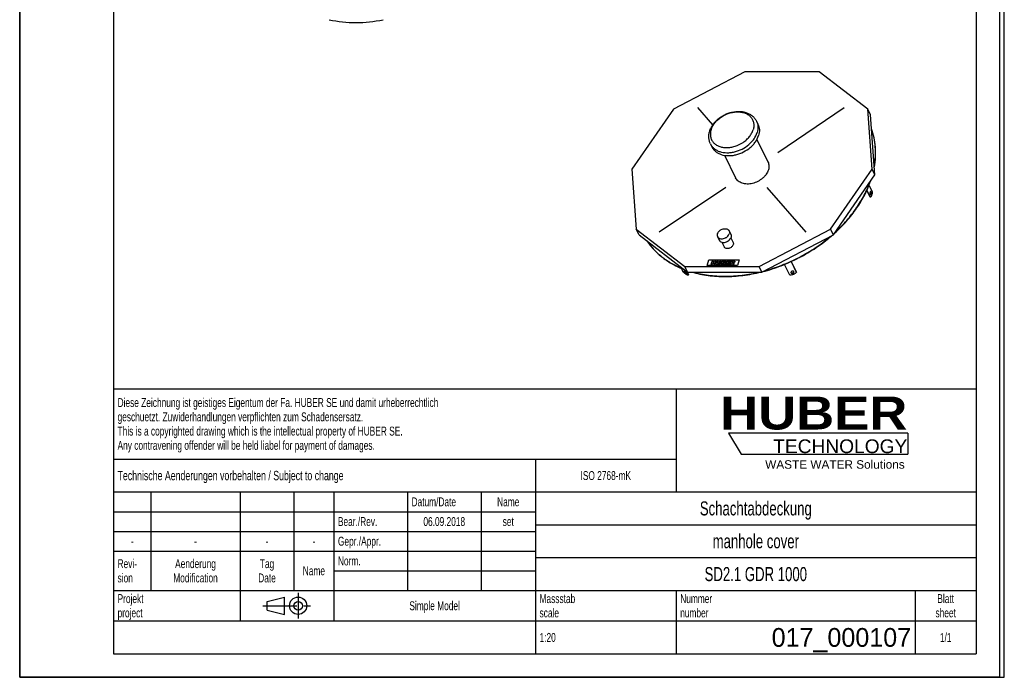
# Model space of a CAD drawing. Header units: millimetres. Extents: x 0 to 4200, y 0 to 5940.
# Tile 1 of 2: x 0 to 4200, y 0 to 2803. Entities that reach past the tile are written whole.
import ezdxf

# ---------------------------------------------------------------- set-up
doc = ezdxf.new("R2010")
doc.units = ezdxf.units.MM
doc.header["$LTSCALE"] = 387.2
doc.linetypes.add('CENTER', pattern=[0.6, 0.375, -0.075, 0.075, -0.075])
doc.layers.get('0').update_dxf_attribs({"linetype": 'CONTINUOUS'})
for name, color, linetype in [('_ACHSEN', 7, 'CONTINUOUS'), ('_KURVEN', 7, 'CONTINUOUS'), ('_ZEICHNUNGSELEM', 7, 'CONTINUOUS'), ('HUBER_Logo_BL0', 7, 'CONTINUOUS')]:
    doc.layers.add(name, color=color, linetype=linetype)
doc.styles.get("Standard").update_dxf_attribs({"font": 'txt', "width": 0.7})
doc.styles.add('TEXTSTYLE_2', font='ariblk.ttf')
doc.styles.add('TEXTSTYLE_3', font='arial.ttf')
doc.styles.add('TEXTSTYLE_5', font='txt')

# ---------------------------------------------------------------- blocks, each defined once
blk = doc.blocks.new('HUBER_LOGO_BL0', base_point=(3411.6, 1009.5))
at = {"layer": 'HUBER_Logo_BL0', "color": 5, "linetype": 'Continuous'}
for p, q in [((3788.5, 1040.5), (3023.5, 1040.5)), ((3023.5, 1040.5), (3077.5, 950.5)), ((3788.5, 1040.5), (3788.5, 950.5)), ((3077.5, 950.5), (3788.5, 950.5))]:
    blk.add_line(p, q, dxfattribs=at)
at = {"layer": 'HUBER_Logo_BL0', "color": 2, "linetype": 'Continuous', "attachment_point": 3, "line_spacing_factor": 0.78}
for s, insert, char_height, width, style in [('HUBER\\P\\Farial.ttf;\\H58.5;TECHNOLOGY ', (3786.3, 1196.7), 140.4, 775.343, 'TEXTSTYLE_2'), ('WASTE WATER Solutions', (3775.2, 925.3), 36, 594.067, 'TEXTSTYLE_3')]:
    blk.add_mtext(s, dxfattribs=dict(at, insert=insert, char_height=char_height, width=width, style=style))
blk = doc.blocks.new('PROJEKTIONSMETHODE_1_BL1', base_point=(1140, 305))
at = {"color": 2, "linetype": 'Continuous'}
for p, q in [((1055.7, 323.3), (1129, 341.7)), ((1129, 268.3), (1129, 341.7)), ((1055.7, 286.7), (1055.7, 323.3)), ((1055.7, 286.7), (1129, 268.3))]:
    blk.add_line(p, q, dxfattribs=at)
at = {"color": 2, "linetype": 'CENTER'}
for p, q in [((1187.7, 360), (1187.7, 250)), ((1037.3, 305), (1242.7, 305))]:
    blk.add_line(p, q, dxfattribs=at)
at = {"color": 2, "linetype": 'Continuous'}
for radius in [36.7, 18.3]:
    blk.add_circle((1187.7, 305), radius, dxfattribs=at)
blk = doc.blocks.new('*T5')
at = {"color": 3, "linetype": 'Continuous'}
for p, q in [((0, 0), (3680, 0)), ((0, 0), (0, -1130)), ((2400, 0), (2400, -440)), ((3680, 0), (3680, -1130)), ((0, -300), (2400, -300)), ((1800, -300), (1800, -1130)), ((0, -440), (3680, -440)), ((160, -440), (160, -860)), ((540, -440), (540, -990)), ((770, -440), (770, -860)), ((940, -440), (940, -990)), ((1254, -440), (1254, -860)), ((1568, -440), (1568, -860)), ((0, -524), (1800, -524)), ((1800, -580), (3680, -580)), ((0, -608), (1800, -608)), ((0, -692), (1800, -692)), ((1800, -720), (3680, -720)), ((940, -776), (1800, -776)), ((0, -860), (3680, -860)), ((2400, -860), (2400, -1130)), ((3420, -860), (3420, -1130)), ((0, -990), (3680, -990)), ((0, -1130), (3680, -1130))]:
    blk.add_line(p, q, dxfattribs=at)
at = {"layer": '_ZEICHNUNGSELEM', "color": 2, "linetype": 'Continuous', "line_spacing_factor": 0.96}
for s, insert, char_height, width, attachment_point in [('Diese Zeichnung ist geistiges Eigentum der Fa. HUBER SE und damit urheberrechtlich \\Pgeschuetzt. Zuwiderhandlungen verpflichten zum Schadensersatz.\\PThis is a copyrighted drawing which is the intellectual property of HUBER SE.\\PAny contravening offender will be held liabel for payment of damages.', (17.5, -39.8), 38, 4429.714, 1), ('Technische Aenderungen vorbehalten / Subject to change', (17.5, -350), 40, 3049.524, 1), ('ISO 2768-mK', (2100, -351), 38, 665.905, 2), ('Datum/Date', (1271.5, -463), 38, 584.476, 1), ('Name', (1684, -463), 38, 253.333, 2), ('Schachtabdeckung', (2740, -480), 60, 1360, 2), ('Bear./Rev.', (957.5, -547), 38, 544.667, 1), ('06.09.2018', (1411, -547), 38, 562.762, 2), ('set', (1684, -547), 38, 166.476, 2), ('Gepr./Appr.', (957.5, -631), 38, 598.952, 1), ('manhole cover', (2740, -620), 60, 1128.571, 2), ('-', (80, -631), 38, 68.762, 2), ('-', (350, -631), 38, 68.762, 2), ('-', (655, -631), 38, 68.762, 2), ('-', (855, -631), 38, 68.762, 2), ('Revi-\\Psion', (17.5, -726.6), 38, 276.857, 1), ('Aenderung\\PModification', (350, -726.6), 38, 591.714, 2), ('Tag\\PDate', (655, -726.6), 38, 220.762, 2), ('Norm. ', (957.5, -715), 38, 351.048, 1), ('Name', (855, -757), 38, 253.333, 2), ('SD2.1 GDR 1000', (2740, -760), 60, 1294.286, 2), ('Projekt\\Pproject', (17.5, -875.6), 38, 367.333, 1), ('Massstab\\Pscale', (1817.5, -875.6), 38, 448.762, 1), ('Nummer\\Pnumber', (2417.5, -875.6), 38, 372.762, 1), ('Blatt\\Psheet', (3550, -875.6), 38, 260.571, 2), ('Simple Model', (1370, -906), 38, 656.857, 2), ('1:20', (1817.5, -1041), 38, 204.476, 1), ('1/1', (3550, -1041), 38, 159.238, 2)]:
    blk.add_mtext(s, dxfattribs=dict(at, insert=insert, char_height=char_height, width=width, attachment_point=attachment_point))
at = {"layer": '_ZEICHNUNGSELEM', "color": 2, "linetype": 'Continuous', "insert": (3402.5, -1020), "char_height": 80, "width": 1266.667, "attachment_point": 3, "line_spacing_factor": 0.96, "style": 'TEXTSTYLE_5'}
blk.add_mtext('017_000107', dxfattribs=at)

msp = doc.modelspace()

# ---------------------------------------------------------------- linework, layer by layer
at = {"color": 7, "linetype": 'Continuous'}
for p, q in [((0, 0), (0, 5940)), ((0, 0), (0, 5940)), ((4200, 0), (4200, 5940)), ((4200, 0), (4200, 5940)), ((3093.52, 2580.64), (2788.45, 2422.36)), ((3410.15, 2580.64), (3093.52, 2580.64)), ((3617.4, 2422.36), (3410.15, 2580.64)), ((2788.45, 2422.36), (2611.47, 2166.26)), ((3629.29, 2398.11), (3617.4, 2422.36)), ((3636.1, 2166.26), (3617.4, 2422.36)), ((3648, 2142.01), (3629.29, 2398.11)), ((2611.47, 2166.26), (2630.17, 1910.15)), ((3459.12, 1910.15), (3636.1, 2166.26)), ((3471.01, 1885.91), (3648, 2142.01)), ((3648, 2142.01), (3636.1, 2166.26)), ((2642.07, 1885.91), (2630.17, 1910.15)), ((2630.17, 1910.15), (2837.42, 1751.88)), ((3154.05, 1751.88), (3459.12, 1910.15)), ((3471.01, 1885.91), (3459.12, 1910.15)), ((2642.07, 1885.91), (2849.31, 1727.63)), ((3165.94, 1727.63), (3471.01, 1885.91)), ((2849.31, 1727.63), (2837.42, 1751.88)), ((2837.42, 1751.88), (3154.05, 1751.88)), ((2849.31, 1727.63), (3165.94, 1727.63)), ((3165.94, 1727.63), (3154.05, 1751.88)), ((0, 0), (4200, 0)), ((0, 0), (4200, 0))]:
    msp.add_line(p, q, dxfattribs=at)
at = {"color": 3, "linetype": 'Continuous'}
for p, q in [((4180, 5900), (4180, 0)), ((0, 2970), (0, 0)), ((4180, 0), (0, 0))]:
    msp.add_line(p, q, dxfattribs=at)
at = {"color": 5, "linetype": 'Continuous'}
for p, q in [((400, 5800), (400, 100)), ((4080, 5800), (4080, 100)), ((400, 100), (4080, 100))]:
    msp.add_line(p, q, dxfattribs=at)
at = {"color": 7, "linetype": 'Continuous'}
msp.add_arc((1434.7, 3328.38), 537.5, 257.63202, 282.36798, dxfattribs=at)
for points, knots in [([(3645.59, 2175.46), (3648.13, 2189.53), (3651.51, 2217.58), (3651.27, 2259.44), (3645.61, 2299.96), (3638.22, 2325.94), (3633.67, 2338.49)], [0, 0, 0, 0, 0.2594834, 0.5115449, 0.7577425, 1, 1, 1, 1]), ([(3645.35, 2178.76), (3647.74, 2192.5), (3650.92, 2219.88), (3650.61, 2260.72), (3645.15, 2300.28), (3638.06, 2325.68), (3633.69, 2337.97)], [0, 0, 0, 0, 0.259248, 0.5112806, 0.7575877, 1, 1, 1, 1]), ([(3476.28, 1893.5), (3494.07, 1909.59), (3519.31, 1935), (3549.57, 1971.27), (3576.63, 2007.93), (3605.28, 2055.25), (3622.76, 2095.43), (3629.77, 2115.59)], [0, 0, 0, 0, 0.2640141, 0.3929804, 0.5196139, 0.7651587, 1, 1, 1, 1]), ([(3479.63, 1898.35), (3496.61, 1913.97), (3520.73, 1938.55), (3549.74, 1973.55), (3575.77, 2008.89), (3603.49, 2054.46), (3620.64, 2093.1), (3627.62, 2112.49)], [0, 0, 0, 0, 0.263542, 0.3923552, 0.5189153, 0.764606, 1, 1, 1, 1]), ([(2675.4, 1860.42), (2684.43, 1846.9), (2705.13, 1821.07), (2742.66, 1787.54), (2786.3, 1759.39), (2818.36, 1744.79), (2835.08, 1738.46)], [0, 0, 0, 0, 0.2391756, 0.4839955, 0.7369959, 1, 1, 1, 1]), ([(2675.88, 1860.04), (2684.83, 1846.84), (2705.25, 1821.63), (2742.08, 1788.83), (2784.79, 1761.19), (2816.11, 1746.76), (2832.45, 1740.47)], [0, 0, 0, 0, 0.2393521, 0.4842945, 0.7372576, 1, 1, 1, 1]), ([(3169.15, 1729.28), (3196.02, 1736.15), (3249.23, 1753.14), (3325.67, 1787.49), (3397.61, 1830.1), (3441.91, 1863.7), (3462.81, 1881.63)], [0, 0, 0, 0, 0.2494004, 0.501149, 0.7523139, 1, 1, 1, 1]), ([(3174.62, 1732.11), (3200.44, 1738.95), (3251.55, 1755.64), (3325.05, 1788.86), (3394.39, 1829.74), (3437.25, 1861.81), (3457.54, 1878.91)], [0, 0, 0, 0, 0.249479, 0.5011101, 0.752178, 1, 1, 1, 1]), ([(2867.7, 1727.61), (2890.08, 1721.14), (2937.01, 1711.51), (2997.37, 1707.73), (3047.18, 1709.34), (3098.57, 1714.2), (3137.02, 1721.37), (3162.46, 1727.61)], [0, 0, 0, 0, 0.2346508, 0.4804244, 0.6072053, 0.7362582, 1, 1, 1, 1]), ([(2871.42, 1727.62), (2893.18, 1721.57), (2938.69, 1712.57), (2997.12, 1709.02), (3045.3, 1710.53), (3094.96, 1715.07), (3132.15, 1721.79), (3156.76, 1727.62)], [0, 0, 0, 0, 0.2351584, 0.4810487, 0.6077541, 0.7366639, 1, 1, 1, 1])]:
    msp.add_open_spline(points, degree=3, knots=knots, dxfattribs=at)
at = {"layer": '_ACHSEN', "color": 7, "linetype": 'Continuous'}
for p, q in [((3143.16, 2370.23), (3149.26, 2357.8)), ((2946.55, 2273.75), (2952.65, 2261.32)), ((3144.82, 2293.06), (3191.94, 2197.04)), ((3006.57, 2225.22), (3053.69, 2129.2)), ((3627.12, 2046.32), (3613.18, 2074.74)), ((3628.97, 2046.32), (3614.08, 2076.66)), ((3622.84, 2097.1), (3636.23, 2069.82)), ((3628.97, 2046.32), (3627.12, 2046.32)), ((3026.11, 1903.04), (3033.73, 1887.5)), ((2976.73, 1878.81), (2984.36, 1863.27)), ((2995.57, 1854.71), (3005.26, 1834.97)), ((3033.64, 1873.39), (3043.33, 1853.65)), ((3290.53, 1772.17), (3312.97, 1726.45)), ((3290.67, 1772.23), (3312.47, 1727.81)), ((2830.81, 1726.45), (2822.43, 1743.52)), ((2842.04, 1733.19), (2851.11, 1714.7)), ((2845.25, 1730.74), (2852.45, 1716.06)), ((3285.41, 1714.7), (3263.02, 1760.32)), ((3290.04, 1724.54), (3290.17, 1724.25)), ((3302.23, 1729.05), (3302.11, 1729.34)), ((3312.97, 1726.45), (3312.47, 1727.81)), ((2851.11, 1714.7), (2852.45, 1716.06))]:
    msp.add_line(p, q, dxfattribs=at)
for points, knots in [([(2943.25, 2328.46), (2944.73, 2333.27), (2948.59, 2342.79), (2956.59, 2356.19), (2966.64, 2368.67), (2982.53, 2383.85), (3001.35, 2396.13), (3021.91, 2404.91), (3043.03, 2411.1), (3064.75, 2413.38), (3085.74, 2411.16), (3100.48, 2407.28), (3114.03, 2401.17), (3126.01, 2392.87), (3136, 2382.54), (3141.08, 2374.46), (3143.16, 2370.23)], [0, 0, 0, 0, 0.0602801, 0.1223081, 0.1860869, 0.2514105, 0.3847583, 0.451897, 0.5184659, 0.6476064, 0.7098177, 0.7702712, 0.829149, 0.8867863, 0.9435959, 1, 1, 1, 1]), ([(3149.26, 2357.8), (3150.99, 2354.26), (3153.76, 2346.73), (3155.55, 2334.67), (3154.98, 2322.08), (3153.1, 2313.72), (3151.81, 2309.56)], [0, 0, 0, 0, 0.2390843, 0.4829162, 0.7355749, 1, 1, 1, 1]), ([(2946.55, 2273.75), (2944.53, 2277.87), (2941.31, 2286.59), (2939.2, 2300.42), (2939.77, 2314.59), (2941.83, 2323.89), (2943.25, 2328.46)], [0, 0, 0, 0, 0.2457505, 0.4931759, 0.7440195, 1, 1, 1, 1]), ([(2952.65, 2261.32), (2954.5, 2257.55), (2959.11, 2250.33), (2968.32, 2241.1), (2979.62, 2233.65), (2997.45, 2226.15), (3017.82, 2223.17), (3038.96, 2224.29), (3061.19, 2228.31), (3088.22, 2238.41), (3112.28, 2254.26), (3128.51, 2269.8), (3141.67, 2286.09), (3148.86, 2300.02), (3151.81, 2309.56)], [0, 0, 0, 0, 0.0507461, 0.1026298, 0.156609, 0.2133398, 0.3356261, 0.4012078, 0.4690088, 0.6081778, 0.7469379, 0.8142557, 0.8792088, 1, 1, 1, 1]), ([(3191.94, 2197.04), (3193.16, 2194.56), (3195.11, 2189.26), (3196.37, 2180.78), (3195.97, 2171.92), (3194.64, 2166.05), (3193.74, 2163.12)], [0, 0, 0, 0, 0.2390843, 0.4829162, 0.7355749, 1, 1, 1, 1]), ([(3193.74, 2163.12), (3191.66, 2156.41), (3186.61, 2146.62), (3177.35, 2135.16), (3165.94, 2124.24), (3149.02, 2113.09), (3130.02, 2105.99), (3114.38, 2103.17), (3099.52, 2102.38), (3085.19, 2104.47), (3072.65, 2109.75), (3064.71, 2114.99), (3058.23, 2121.47), (3054.99, 2126.55), (3053.69, 2129.2)], [0, 0, 0, 0, 0.1207912, 0.1857443, 0.2530621, 0.3918222, 0.5309912, 0.5987922, 0.6643739, 0.7866602, 0.843391, 0.8973702, 0.949254, 1, 1, 1, 1]), ([(3629.55, 2070.79), (3629.41, 2070.79), (3629.13, 2070.73), (3628.74, 2070.48), (3628.38, 2070.09), (3627.91, 2069.34), (3627.45, 2068.1), (3627.11, 2066.38), (3626.98, 2064.45), (3627.07, 2062.52), (3627.38, 2060.75), (3627.74, 2059.66), (3627.97, 2059.19)], [0, 0, 0, 0, 0.0313934, 0.066536, 0.1078921, 0.1565391, 0.2753624, 0.4178848, 0.5738379, 0.7308845, 0.8765311, 1, 1, 1, 1]), ([(3627.97, 2059.19), (3628.08, 2058.99), (3628.29, 2058.61), (3628.67, 2058.15), (3629.09, 2057.86), (3629.4, 2057.79), (3629.55, 2057.79)], [0, 0, 0, 0, 0.3159474, 0.5820841, 0.8045574, 1, 1, 1, 1]), ([(3628.62, 2058.23), (3628.86, 2058.47), (3629.28, 2059.11), (3629.93, 2060.8), (3630.31, 2063.39), (3630.21, 2066.07), (3629.79, 2068.09), (3629.47, 2068.99), (3629.28, 2069.38)], [0, 0, 0, 0, 0.0866658, 0.1963558, 0.4667665, 0.7560815, 0.8873263, 1, 1, 1, 1]), ([(3629.28, 2069.38), (3629.23, 2069.47), (3629.05, 2069.82), (3628.82, 2070.14), (3628.63, 2070.34)], [0, 0, 0, 0, 0.2785613, 1, 1, 1, 1]), ([(3636.23, 2069.82), (3636.2, 2067.19), (3635.84, 2062.18), (3634.62, 2056.22), (3633.15, 2052.12), (3631.94, 2049.65), (3630.58, 2047.7), (3629.51, 2046.69), (3628.97, 2046.32)], [0, 0, 0, 0, 0.312244, 0.5953876, 0.7190434, 0.8279917, 0.9213976, 1, 1, 1, 1]), ([(3631.12, 2069.38), (3631.02, 2069.59), (3630.8, 2069.96), (3630.42, 2070.42), (3630, 2070.71), (3629.69, 2070.79), (3629.55, 2070.79)], [0, 0, 0, 0, 0.3159474, 0.5820841, 0.8045574, 1, 1, 1, 1]), ([(3629.55, 2057.79), (3629.68, 2057.79), (3629.96, 2057.85), (3630.35, 2058.1), (3630.71, 2058.49), (3631.18, 2059.23), (3631.64, 2060.47), (3631.98, 2062.2), (3632.11, 2064.12), (3632.02, 2066.05), (3631.71, 2067.83), (3631.35, 2068.91), (3631.12, 2069.38)], [0, 0, 0, 0, 0.0313934, 0.066536, 0.1078921, 0.1565391, 0.2753624, 0.4178848, 0.5738379, 0.7308845, 0.8765311, 1, 1, 1, 1]), ([(2976.09, 1890.93), (2975.46, 1888.89), (2974.99, 1885.7), (2975.6, 1881.59), (2976.29, 1879.7), (2976.73, 1878.81)], [0, 0, 0, 0, 0.5161113, 0.7604342, 1, 1, 1, 1]), ([(2976.09, 1890.93), (2976.83, 1893.33), (2979.28, 1898.08), (2983.89, 1903.01), (2988.4, 1906.39), (2993.4, 1909.3), (3000.12, 1911.81), (3008.34, 1912.83), (3015.96, 1911.73), (3021.34, 1908.95), (3024.48, 1905.8), (3025.64, 1903.99), (3026.11, 1903.04)], [0, 0, 0, 0, 0.120885, 0.2529841, 0.3220667, 0.3920884, 0.5313656, 0.6645841, 0.7869655, 0.8972904, 0.9492145, 1, 1, 1, 1]), ([(2976.73, 1878.81), (2977.19, 1877.87), (2978.35, 1876.05), (2981.49, 1872.9), (2986.88, 1870.13), (2994.5, 1869.03), (3002.71, 1870.05), (3009.43, 1872.56), (3014.43, 1875.47), (3018.94, 1878.85), (3023.55, 1883.78), (3026.01, 1888.53), (3026.75, 1890.93)], [0, 0, 0, 0, 0.0507855, 0.1027096, 0.2130345, 0.3354159, 0.4686344, 0.6079116, 0.6779333, 0.7470159, 0.879115, 1, 1, 1, 1]), ([(3026.11, 1903.04), (3026.54, 1902.16), (3027.24, 1900.26), (3027.85, 1896.16), (3027.38, 1892.97), (3026.75, 1890.93)], [0, 0, 0, 0, 0.2395658, 0.4838887, 1, 1, 1, 1]), ([(2984.36, 1863.27), (2984.82, 1862.33), (2985.98, 1860.51), (2989.12, 1857.36), (2994.51, 1854.59), (3002.12, 1853.49), (3010.34, 1854.51), (3017.06, 1857.02), (3022.06, 1859.93), (3026.57, 1863.31), (3031.18, 1868.24), (3033.63, 1872.99), (3034.37, 1875.39)], [0, 0, 0, 0, 0.0507855, 0.1027096, 0.2130345, 0.3354159, 0.4686344, 0.6079116, 0.6779333, 0.7470159, 0.879115, 1, 1, 1, 1]), ([(3033.73, 1887.5), (3034.17, 1886.62), (3034.86, 1884.72), (3035.47, 1880.62), (3035, 1877.42), (3034.37, 1875.39)], [0, 0, 0, 0, 0.2395658, 0.4838887, 1, 1, 1, 1]), ([(3043.33, 1853.65), (3044, 1852.27), (3044.79, 1849.09), (3044.31, 1845.88), (3043.82, 1844.31)], [0, 0, 0, 0, 0.4826062, 1, 1, 1, 1]), ([(3043.82, 1844.31), (3042.64, 1840.48), (3038.6, 1835.19), (3031.52, 1830.54), (3025.29, 1828.21), (3018.96, 1827.43), (3013.09, 1828.28), (3008.94, 1830.41), (3006.51, 1832.84), (3005.62, 1834.24), (3005.26, 1834.97)], [0, 0, 0, 0, 0.2511899, 0.3904354, 0.5300913, 0.6636721, 0.7863862, 0.8970111, 0.9490764, 1, 1, 1, 1]), ([(2851.11, 1714.7), (2850.57, 1714.61), (2849.31, 1714.65), (2847.28, 1715.16), (2844.95, 1716.12), (2841.29, 1718.06), (2836.43, 1721.44), (2832.7, 1724.66), (2830.81, 1726.45)], [0, 0, 0, 0, 0.0686763, 0.1553593, 0.2607898, 0.3838824, 0.6735486, 1, 1, 1, 1]), ([(2833.29, 1731.36), (2833.2, 1731.27), (2833.08, 1731.02), (2833.08, 1730.54), (2833.23, 1729.96), (2833.41, 1729.56), (2833.51, 1729.34)], [0, 0, 0, 0, 0.1693051, 0.3817417, 0.6574062, 1, 1, 1, 1]), ([(2842.31, 1724.25), (2842.08, 1724.71), (2841.49, 1725.67), (2840.38, 1727.06), (2839.07, 1728.44), (2837.65, 1729.68), (2836.27, 1730.66), (2835.17, 1731.26), (2834.4, 1731.51), (2833.94, 1731.58), (2833.56, 1731.55), (2833.36, 1731.43), (2833.29, 1731.36)], [0, 0, 0, 0, 0.1275796, 0.2782365, 0.4399374, 0.5992869, 0.7431708, 0.8604521, 0.906821, 0.9446286, 0.974777, 1, 1, 1, 1]), ([(2833.51, 1729.34), (2833.74, 1728.88), (2834.33, 1727.92), (2835.44, 1726.52), (2836.75, 1725.15), (2838.17, 1723.91), (2839.55, 1722.92), (2840.65, 1722.33), (2841.42, 1722.07), (2841.88, 1722), (2842.26, 1722.04), (2842.46, 1722.15), (2842.53, 1722.22)], [0, 0, 0, 0, 0.1275796, 0.2782365, 0.4399374, 0.5992869, 0.7431708, 0.8604521, 0.906821, 0.9446286, 0.974777, 1, 1, 1, 1]), ([(2834.54, 1731.46), (2834.56, 1731.4), (2834.65, 1731.14), (2834.76, 1730.89), (2834.85, 1730.69)], [0, 0, 0, 0, 0.2290231, 1, 1, 1, 1]), ([(2834.85, 1730.69), (2835.23, 1729.92), (2836.32, 1728.37), (2838.27, 1726.28), (2840.14, 1724.75), (2841.62, 1723.87), (2842.3, 1723.57), (2842.62, 1723.48)], [0, 0, 0, 0, 0.238784, 0.5228118, 0.7943261, 0.908072, 1, 1, 1, 1]), ([(2842.53, 1722.22), (2842.62, 1722.31), (2842.74, 1722.57), (2842.74, 1723.05), (2842.59, 1723.62), (2842.42, 1724.03), (2842.31, 1724.25)], [0, 0, 0, 0, 0.1693051, 0.3817417, 0.6574062, 1, 1, 1, 1]), ([(3312.97, 1726.45), (3311.42, 1724.53), (3307.63, 1721.02), (3300.8, 1717.19), (3293.23, 1714.9), (3287.96, 1714.54), (3285.41, 1714.7)], [0, 0, 0, 0, 0.2392544, 0.494328, 0.7524341, 1, 1, 1, 1]), ([(3302.11, 1729.34), (3301.85, 1729.87), (3300.94, 1730.84), (3298.99, 1731.57), (3296.69, 1731.62), (3294.33, 1731.02), (3292.22, 1729.85), (3290.63, 1728.25), (3289.76, 1726.39), (3289.84, 1725.08), (3290.04, 1724.54)], [0, 0, 0, 0, 0.1044746, 0.2236769, 0.3591839, 0.5042484, 0.648295, 0.7811267, 0.8971895, 1, 1, 1, 1]), ([(3289.87, 1725.25), (3290.18, 1724.79), (3291.1, 1723.97), (3292.93, 1723.37), (3295.05, 1723.33), (3297.22, 1723.85), (3299.21, 1724.87), (3300.8, 1726.27), (3301.8, 1727.92), (3301.97, 1729.14), (3301.9, 1729.69)], [0, 0, 0, 0, 0.1048756, 0.2239488, 0.3575446, 0.4998831, 0.6422461, 0.7759077, 0.8950641, 1, 1, 1, 1]), ([(3290.17, 1724.25), (3290.43, 1723.71), (3291.34, 1722.74), (3293.29, 1722.02), (3295.59, 1721.96), (3297.94, 1722.56), (3300.06, 1723.74), (3301.65, 1725.34), (3302.51, 1727.19), (3302.44, 1728.5), (3302.23, 1729.05)], [0, 0, 0, 0, 0.1044746, 0.2236769, 0.3591839, 0.5042484, 0.648295, 0.7811267, 0.8971895, 1, 1, 1, 1])]:
    msp.add_open_spline(points, degree=3, knots=knots, dxfattribs=at)
at = {"layer": '_ACHSEN', "color": 9, "linetype": 'Continuous'}
for points, knots in [([(2949.23, 2334.19), (2950.82, 2339.33), (2955.26, 2349.61), (2964.87, 2363.9), (2977.27, 2377.03), (2996.96, 2392.42), (3019.93, 2403.54), (3044.19, 2409.38), (3062.13, 2410.91), (3079.21, 2409.53), (3094.83, 2405.26), (3108.37, 2398.23), (3117.56, 2390.14), (3123.23, 2382.65), (3127.78, 2374.59), (3131.36, 2363.31), (3131.96, 2348.74), (3130.01, 2339.01), (3128.52, 2334.19)], [0, 0, 0, 0, 0.0611153, 0.1260923, 0.1944209, 0.2651842, 0.4087993, 0.479401, 0.547479, 0.6121449, 0.6729294, 0.7299203, 0.7838584, 0.8101493, 0.8362307, 0.8885605, 0.94271, 1, 1, 1, 1]), ([(3143.16, 2370.23), (3144.89, 2366.69), (3147.66, 2359.16), (3149.45, 2347.1), (3148.88, 2334.51), (3147, 2326.15), (3145.71, 2321.99)], [0, 0, 0, 0, 0.2390843, 0.4829162, 0.7355749, 1, 1, 1, 1]), ([(2949.23, 2334.19), (2947.73, 2329.36), (2945.78, 2319.64), (2946.38, 2305.07), (2949.96, 2293.78), (2954.51, 2285.72), (2960.18, 2278.23), (2969.37, 2270.14), (2982.91, 2263.11), (2998.53, 2258.84), (3015.61, 2257.46), (3033.55, 2258.99), (3057.81, 2264.84), (3080.78, 2275.95), (3100.47, 2291.34), (3112.87, 2304.48), (3122.48, 2318.76), (3126.93, 2329.04), (3128.52, 2334.19)], [0, 0, 0, 0, 0.05729, 0.1114395, 0.1637693, 0.1898507, 0.2161416, 0.2700797, 0.3270706, 0.3878551, 0.452521, 0.520599, 0.5912007, 0.7348158, 0.8055791, 0.8739077, 0.9388847, 1, 1, 1, 1]), ([(2946.55, 2273.75), (2948.4, 2269.98), (2953.01, 2262.76), (2962.22, 2253.54), (2973.52, 2246.09), (2991.35, 2238.58), (3011.72, 2235.6), (3032.86, 2236.73), (3055.09, 2240.74), (3082.12, 2250.84), (3106.18, 2266.69), (3122.41, 2282.23), (3135.57, 2298.52), (3142.76, 2312.45), (3145.71, 2321.99)], [0, 0, 0, 0, 0.0507461, 0.1026298, 0.156609, 0.2133398, 0.3356261, 0.4012078, 0.4690088, 0.6081778, 0.7469379, 0.8142557, 0.8792088, 1, 1, 1, 1])]:
    msp.add_open_spline(points, degree=3, knots=knots, dxfattribs=at)
at = {"layer": '_KURVEN', "color": 4, "linetype": 'Continuous'}
for p, q in [((2956.34, 2355.18), (2892.48, 2428.85)), ((3233.85, 2237.9), (3517.39, 2428.85)), ((3011.79, 2088.35), (2728.24, 1897.39)), ((3187.63, 2088.35), (3353.16, 1897.39)), ((2932.47, 1755.79), (2939.73, 1779.29)), ((2939.73, 1779.29), (3068.68, 1779.29)), ((2953.17, 1775.38), (2948.33, 1759.71)), ((2958.86, 1775.38), (2953.17, 1775.38)), ((2954.02, 1759.71), (2955.98, 1766.05)), ((2955.98, 1766.05), (2962.2, 1766.05)), ((2957.17, 1769.89), (2958.86, 1775.38)), ((2963.39, 1769.89), (2957.17, 1769.89)), ((2962.2, 1766.05), (2960.24, 1759.71)), ((2965.08, 1775.38), (2963.39, 1769.89)), ((2970.8, 1775.38), (2965.08, 1775.38)), ((2965.96, 1759.71), (2970.8, 1775.38)), ((2974.6, 1775.38), (2971.71, 1766.04)), ((2980.28, 1775.38), (2974.6, 1775.38)), ((2977.32, 1765.81), (2980.28, 1775.38)), ((2986.57, 1775.38), (2983.61, 1765.81)), ((2992.25, 1775.38), (2986.57, 1775.38)), ((2989.36, 1766.04), (2992.25, 1775.38)), ((2996.03, 1775.38), (2991.19, 1759.71)), ((3006.69, 1775.38), (2996.03, 1775.38)), ((2997.97, 1763.08), (2998.95, 1766.25)), ((2998.95, 1766.25), (3001.84, 1766.25)), ((2999.88, 1769.23), (3000.79, 1772.2)), ((3002.35, 1769.23), (2999.88, 1769.23)), ((3000.79, 1772.2), (3003.31, 1772.2)), ((3016.02, 1775.38), (3011.18, 1759.71)), ((3031.28, 1775.38), (3016.02, 1775.38)), ((3017.98, 1763.26), (3018.94, 1766.35)), ((3018.94, 1766.35), (3027.8, 1766.35)), ((3019.93, 1769.54), (3020.7, 1772.03)), ((3028.78, 1769.54), (3019.93, 1769.54)), ((3020.7, 1772.03), (3030.25, 1772.03)), ((3027.8, 1766.35), (3028.78, 1769.54)), ((3034.7, 1775.38), (3029.86, 1759.71)), ((3030.25, 1772.03), (3031.28, 1775.38)), ((3044.18, 1775.38), (3034.7, 1775.38)), ((3035.57, 1759.71), (3037.54, 1766.07)), ((3037.54, 1766.07), (3038.04, 1766.07)), ((3038.45, 1769.03), (3039.44, 1772.21)), ((3040.85, 1769.03), (3038.45, 1769.03)), ((3039.44, 1772.21), (3041.94, 1772.21)), ((3039.98, 1764.5), (3041.54, 1759.71)), ((3047.98, 1759.71), (3046.61, 1764.24)), ((3068.68, 1779.29), (3061.42, 1755.79)), ((3061.42, 1755.79), (2932.47, 1755.79)), ((2948.33, 1759.71), (2954.02, 1759.71)), ((2960.24, 1759.71), (2965.96, 1759.71)), ((2991.19, 1759.71), (3001.02, 1759.71)), ((3000.88, 1763.08), (2997.97, 1763.08)), ((3011.18, 1759.71), (3026.71, 1759.71)), ((3027.81, 1763.26), (3017.98, 1763.26)), ((3026.71, 1759.71), (3027.81, 1763.26)), ((3029.86, 1759.71), (3035.57, 1759.71)), ((3041.54, 1759.71), (3047.98, 1759.71))]:
    msp.add_line(p, q, dxfattribs=at)
for points in [[(2971.42, 1763.38), (2971.38, 1764.39), (2971.47, 1765.27), (2971.71, 1766.04)], [(2977.32, 1765.81), (2977.06, 1764.96), (2977.13, 1764.29), (2977.53, 1763.81)], [(2982.15, 1763.8), (2982.85, 1764.27), (2983.35, 1764.95), (2983.61, 1765.81)], [(2989.36, 1766.04), (2989.08, 1765.11), (2988.63, 1764.24), (2988.04, 1763.42)], [(3003.8, 1765.82), (3003.48, 1766.1), (3002.84, 1766.25), (3001.84, 1766.25)], [(3002.35, 1769.23), (3003.23, 1769.23), (3003.89, 1769.36), (3004.32, 1769.62)], [(3003.09, 1763.51), (3003.58, 1763.81), (3003.9, 1764.21), (3004.06, 1764.71)], [(3005, 1771.82), (3004.73, 1772.07), (3004.16, 1772.2), (3003.31, 1772.2)], [(3004.06, 1764.71), (3004.2, 1765.17), (3004.11, 1765.54), (3003.8, 1765.82)], [(3004.32, 1769.62), (3004.75, 1769.87), (3005.04, 1770.26), (3005.2, 1770.75)], [(3005.2, 1770.75), (3005.33, 1771.2), (3005.27, 1771.56), (3005, 1771.82)], [(3006.69, 1775.38), (3008.46, 1775.38), (3009.7, 1775), (3010.43, 1774.25)], [(3009.25, 1769.09), (3008.65, 1768.64), (3007.88, 1768.3), (3006.94, 1768.04)], [(3006.94, 1768.04), (3008.17, 1767.77), (3008.99, 1767.31), (3009.42, 1766.64)], [(3009.59, 1764.17), (3009.34, 1763.35), (3008.89, 1762.62), (3008.25, 1761.98)], [(3011, 1771.47), (3010.71, 1770.55), (3010.13, 1769.75), (3009.25, 1769.09)], [(3009.42, 1766.64), (3009.84, 1765.98), (3009.9, 1765.16), (3009.59, 1764.17)], [(3010.43, 1774.25), (3011.15, 1773.51), (3011.34, 1772.58), (3011, 1771.47)], [(3039.31, 1765.7), (3038.98, 1765.94), (3038.56, 1766.07), (3038.04, 1766.07)], [(3039.98, 1764.5), (3039.78, 1765.11), (3039.57, 1765.51), (3039.31, 1765.7)], [(3040.85, 1769.03), (3041.1, 1769.03), (3041.63, 1769.09), (3042.43, 1769.23)], [(3043.93, 1771.8), (3043.64, 1772.07), (3042.97, 1772.21), (3041.94, 1772.21)], [(3042.43, 1769.23), (3042.82, 1769.31), (3043.17, 1769.47), (3043.5, 1769.73)], [(3043.5, 1769.73), (3043.81, 1769.99), (3044.04, 1770.3), (3044.14, 1770.64)], [(3044.14, 1770.64), (3044.3, 1771.14), (3044.23, 1771.53), (3043.93, 1771.8)], [(3046.35, 1767.24), (3045.79, 1766.99), (3045.06, 1766.78), (3044.16, 1766.62)], [(3044.16, 1766.62), (3044.77, 1766.42), (3045.21, 1766.23), (3045.46, 1766.04)], [(3044.18, 1775.38), (3045.94, 1775.38), (3047.25, 1775.25), (3048.1, 1774.99)], [(3045.46, 1766.04), (3045.63, 1765.91), (3045.85, 1765.64), (3046.12, 1765.21)], [(3046.12, 1765.21), (3046.38, 1764.8), (3046.55, 1764.48), (3046.61, 1764.24)], [(3048.62, 1768.77), (3047.99, 1768.14), (3047.23, 1767.63), (3046.35, 1767.24)], [(3048.1, 1774.99), (3048.95, 1774.73), (3049.54, 1774.25), (3049.9, 1773.56)], [(3049.98, 1771.03), (3049.71, 1770.15), (3049.25, 1769.4), (3048.62, 1768.77)], [(3049.9, 1773.56), (3050.26, 1772.86), (3050.28, 1772.02), (3049.98, 1771.03)], [(2972.07, 1761.58), (2971.66, 1762.17), (2971.44, 1762.77), (2971.42, 1763.38)], [(2973.61, 1760.23), (2972.99, 1760.55), (2972.48, 1761), (2972.07, 1761.58)], [(2976.07, 1759.6), (2975.04, 1759.71), (2974.21, 1759.91), (2973.61, 1760.23)], [(2978.96, 1759.44), (2978.05, 1759.44), (2977.09, 1759.5), (2976.07, 1759.6)], [(2977.53, 1763.81), (2977.94, 1763.33), (2978.64, 1763.1), (2979.63, 1763.1)], [(2983.1, 1759.96), (2981.89, 1759.62), (2980.5, 1759.44), (2978.96, 1759.44)], [(2979.63, 1763.1), (2980.61, 1763.1), (2981.45, 1763.33), (2982.15, 1763.8)], [(2985.78, 1761.26), (2984.86, 1760.64), (2983.97, 1760.21), (2983.1, 1759.96)], [(2988.04, 1763.42), (2987.45, 1762.59), (2986.7, 1761.88), (2985.78, 1761.26)], [(3000.88, 1763.08), (3001.86, 1763.08), (3002.59, 1763.21), (3003.09, 1763.51)], [(3003.63, 1759.92), (3002.31, 1759.77), (3001.43, 1759.71), (3001.02, 1759.71)], [(3005.95, 1760.43), (3005.4, 1760.2), (3004.62, 1760.03), (3003.63, 1759.92)], [(3008.25, 1761.98), (3007.6, 1761.32), (3006.84, 1760.81), (3005.95, 1760.43)]]:
    msp.add_open_spline(points, degree=3, dxfattribs=at)

# ---------------------------------------------------------------- block references
msp.add_blockref('*T5', (400, 1230))
at = {"color": 2, "linetype": 'Continuous'}
msp.add_blockref('PROJEKTIONSMETHODE_1_BL1', (1140, 305), dxfattribs=at)
at = {"layer": 'HUBER_Logo_BL0'}
msp.add_blockref('HUBER_LOGO_BL0', (3411.59, 1009.55), dxfattribs=at)

doc.saveas('drawing.dxf')
